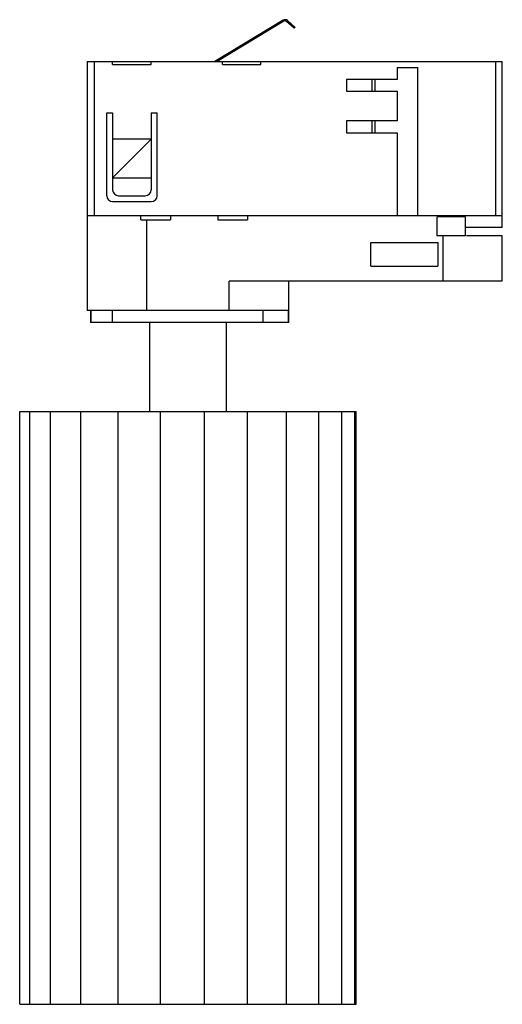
# Paper-space layout '_Posterior' of a CAD drawing. Header units: millimetres. Extents: x -46 to 35, y -122 to 44.
import ezdxf

# ---------------------------------------------------------------- set-up
doc = ezdxf.new("R2010")
doc.units = ezdxf.units.MM

psp = doc.layouts.new('_Posterior')

# ---------------------------------------------------------------- linework, layer by layer
at = {"color": 7, "linetype": 'Continuous', "lineweight": 25}
for p, q in [((-1.95, 43.99), (-13.48, 37)), ((-1.84, 43.82), (-13.09, 37)), ((-0.07, 42.62), (-1.37, 43.78)), ((0.07, 42.77), (-1.24, 43.93)), ((0.07, 42.77), (-0.07, 42.62)), ((-34.97, 37), (-34.97, 11)), ((-34.97, 37), (35, 37)), ((-33.81, 37), (-33.81, 11)), ((-30.69, 36.5), (-30.69, 37)), ((-24.19, 36.5), (-24.19, 37)), ((-12.19, 36.5), (-12.19, 37)), ((-5.69, 36.5), (-5.69, 37)), ((33.83, 37), (33.83, 11)), ((35, 9), (35, 37)), ((-30.69, 36.5), (-24.19, 36.5)), ((-12.19, 36.5), (-5.69, 36.5)), ((17.25, 36), (20.75, 36)), ((17.25, 36), (17.25, 34)), ((20.75, 11), (20.75, 36)), ((17.25, 34), (8.75, 34)), ((8.75, 34), (8.75, 32)), ((13.08, 32), (13.08, 34)), ((13.5, 34), (13.5, 32)), ((8.75, 32), (17.25, 32)), ((17.25, 32), (17.25, 27)), ((-31.69, 14.39), (-31.69, 28.39)), ((-31.69, 28.39), (-30.69, 28.39)), ((-30.69, 28.39), (-30.69, 15.39)), ((-24.19, 28.39), (-24.19, 15.39)), ((-24.19, 28.39), (-23.19, 28.39)), ((-23.19, 14.39), (-23.19, 28.39)), ((17.25, 27), (8.75, 27)), ((8.75, 27), (8.75, 25)), ((13.08, 25), (13.08, 27)), ((13.5, 27), (13.5, 25)), ((8.75, 25), (17.25, 25)), ((17.25, 25), (17.25, 11)), ((-24.19, 23.93), (-30.69, 17.43)), ((-24.19, 23.93), (-30.69, 23.93)), ((-30.69, 17.43), (-24.19, 17.43)), ((-30.69, 13.39), (-24.19, 13.39)), ((-29.69, 14.39), (-25.19, 14.39)), ((-35, 11), (-35, -5)), ((35, 11), (-35, 11)), ((-25.93, 10.32), (-25.93, 11)), ((-25.93, 10.32), (-20.93, 10.32)), ((-24.98, 10.32), (-24.98, -5)), ((-20.93, 11), (-20.93, 10.32)), ((-12.93, 11), (-12.93, 10.32)), ((-12.93, 10.32), (-7.93, 10.32)), ((-7.93, 11), (-7.93, 10.32)), ((23.99, 10.8), (23.99, 7.62)), ((24.98, 11), (24.98, 10.8)), ((28.8, 7.62), (28.8, 10.8)), ((35, 9), (28.8, 9)), ((24.98, 7.62), (24.98, 0)), ((35, 7.62), (28.95, 7.62)), ((35, 0), (35, 7.62)), ((12.84, 6.5), (24.16, 6.5)), ((12.84, 2.5), (12.84, 6.5)), ((24.16, 6.5), (24.16, 2.5)), ((12.84, 2.5), (24.16, 2.5)), ((35, 0), (-11.02, 0)), ((-11.02, -5), (-11.02, 0)), ((-1, -7), (-1, 0)), ((-1, -5), (-35, -5)), ((-34.4, -5), (-34.4, -7)), ((-34.34, -7), (-34.34, -5)), ((-30.7, -7), (-30.7, -5)), ((-5.3, -7), (-5.3, -5)), ((-1.07, -7), (-1.07, -5)), ((-1, -7), (-34.4, -7)), ((-24.5, -7), (-24.5, -22)), ((-11.5, -22), (-11.5, -7)), ((-46.36, -22), (10.36, -22)), ((-46.36, -122), (-46.36, -22)), ((-44.66, -122), (-44.66, -22)), ((-41.15, -122), (-41.15, -22)), ((-36.06, -122), (-36.06, -22)), ((-29.74, -122), (-29.74, -22)), ((-22.62, -122), (-22.62, -22)), ((-15.18, -122), (-15.18, -22)), ((-7.94, -122), (-7.94, -22)), ((-1.38, -122), (-1.38, -22)), ((4.05, -122), (4.05, -22)), ((7.97, -122), (7.97, -22)), ((10.12, -122), (10.12, -22)), ((10.36, -122), (10.36, -22)), ((-46.36, -122), (10.36, -122))]:
    psp.add_line(p, q, dxfattribs=at)
for centre, radius, start, end in [((-1.63, 43.48), 0.6, 48.5323, 121.2247), ((-1.63, 43.48), 0.4, 48.5323, 121.2247), ((-29.69, 15.39), 1, 180, 270), ((-25.19, 15.39), 1, 270, 0), ((-30.69, 14.39), 1, 180, 270), ((-24.19, 14.39), 1, 270, 0)]:
    psp.add_arc(centre, radius, start, end, dxfattribs=at)
for points in [[(28.78, 10.8), (28.78, 10.8), (28.78, 10.8), (28.67, 10.8), (28.4, 10.8), (27.83, 10.8), (27.03, 10.8), (26.33, 10.8), (25.87, 10.8), (25.46, 10.8), (25.13, 10.8), (24.84, 10.8), (24.61, 10.8), (24.43, 10.8), (24.23, 10.8), (24.08, 10.8), (24, 10.8), (24, 10.8), (24, 10.8)], [(28.78, 7.62), (28.78, 7.62), (28.78, 7.62), (28.67, 7.62), (28.4, 7.62), (27.83, 7.62), (27.03, 7.62), (26.33, 7.62), (25.87, 7.62), (25.46, 7.62), (25.13, 7.62), (24.84, 7.62), (24.61, 7.62), (24.43, 7.62), (24.23, 7.62), (24.08, 7.62), (24, 7.62), (24, 7.62), (24, 7.62)]]:
    psp.add_open_spline(points, degree=3, knots=[0, 0, 0, 0, 0.040978, 0.109745, 0.18344, 0.348919, 0.496929, 0.559947, 0.613727, 0.648935, 0.678219, 0.699882, 0.721146, 0.74498, 0.772935, 0.841991, 0.925899, 1, 1, 1, 1], dxfattribs=at)

doc.saveas('drawing.dxf')
